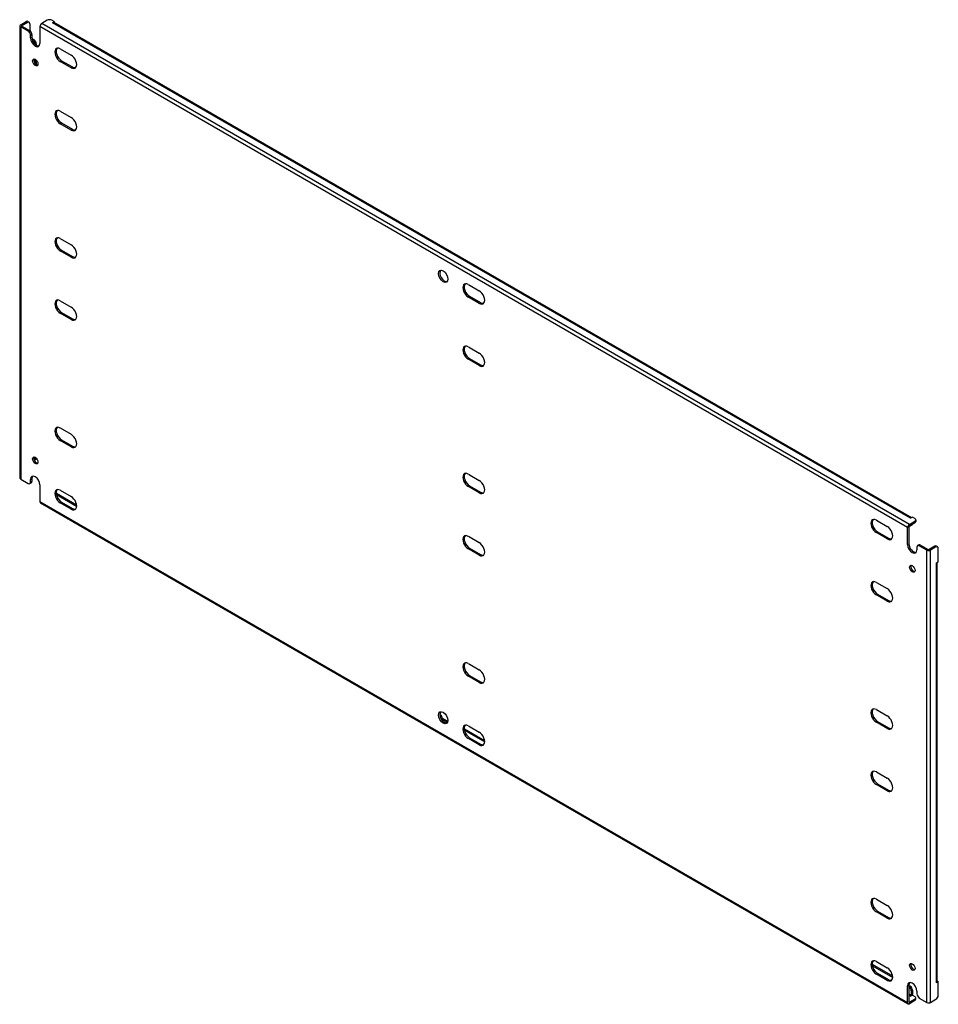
# Model space of a CAD drawing. Header units: inches. Extents: x 13 to 336, y 23 to 153.
# Tile 2 of 2: x 301 to 336, y 116 to 153. Entities that reach past the tile are written whole.
import ezdxf

# ---------------------------------------------------------------- set-up
doc = ezdxf.new("R2010")
doc.units = ezdxf.units.IN
doc.header["$MEASUREMENT"] = 0
doc.layers.add('Visible Edges(ANSI)', color=7, linetype='Continuous', lineweight=25)
doc.layers.add('Visible Tangent Edges(ANSI)', color=7, linetype='Continuous', lineweight=25)

msp = doc.modelspace()

# ---------------------------------------------------------------- linework, layer by layer
at = {"layer": 'Visible Edges(ANSI)'}
for p, q in [((300.998, 153.157), (301.202, 153.275)), ((301.264, 153.281), (301.312, 153.253)), ((301.997, 153.326), (301.794, 153.208)), ((302.262, 153.275), (302.174, 153.326)), ((302.192, 153.234), (302.262, 153.275)), ((302.262, 153.275), (302.262, 153.227)), ((300.969, 153.117), (300.969, 136.072)), ((301.282, 152.912), (300.998, 153.076)), ((301.046, 153.129), (301.25, 153.247)), ((301.046, 153.104), (301.33, 152.94)), ((301.338, 153.196), (301.338, 152.935)), ((301.724, 153.087), (301.724, 152.453)), ((302.192, 153.234), (302.192, 153.234)), ((302.192, 153.234), (302.192, 153.234)), ((334.572, 134.573), (302.242, 153.239)), ((301.37, 152.657), (301.37, 152.759)), ((301.418, 152.787), (301.418, 152.685)), ((301.423, 152.637), (301.497, 152.594)), ((301.441, 152.57), (301.449, 152.566)), ((301.586, 152.441), (301.586, 152.384)), ((302.49, 152.247), (302.902, 152.01)), ((301.538, 151.862), (301.538, 151.701)), ((301.586, 151.826), (301.586, 151.654)), ((302.902, 151.536), (302.49, 151.774)), ((302.538, 151.802), (302.95, 151.564)), ((302.49, 149.9), (302.902, 149.662)), ((302.902, 149.189), (302.49, 149.426)), ((302.538, 149.454), (302.95, 149.217)), ((302.49, 145.103), (302.902, 144.865)), ((302.902, 144.392), (302.49, 144.63)), ((302.538, 144.657), (302.95, 144.42)), ((317.87, 143.368), (318.281, 143.13)), ((318.281, 142.657), (317.87, 142.894)), ((317.918, 142.922), (318.329, 142.685)), ((302.49, 142.756), (302.902, 142.518)), ((302.902, 142.044), (302.49, 142.282)), ((302.538, 142.31), (302.95, 142.072)), ((317.87, 141.021), (318.281, 140.783)), ((318.281, 140.309), (317.87, 140.547)), ((317.918, 140.575), (318.329, 140.337)), ((302.49, 137.959), (302.902, 137.721)), ((302.902, 137.248), (302.49, 137.485)), ((302.538, 137.513), (302.95, 137.275)), ((301.56, 136.768), (301.512, 136.74)), ((301.538, 136.859), (301.538, 136.797)), ((317.87, 136.224), (318.281, 135.986)), ((300.998, 136.032), (301.282, 135.868)), ((301.344, 135.862), (301.392, 135.89)), ((301.37, 135.919), (301.37, 136.021)), ((301.418, 136.049), (301.418, 135.947)), ((301.724, 135.817), (301.724, 135.183)), ((302.341, 135.45), (303.106, 135.008)), ((302.351, 135.5), (303.103, 135.066)), ((302.49, 135.611), (302.902, 135.374)), ((318.281, 135.513), (317.87, 135.75)), ((317.918, 135.778), (318.329, 135.54)), ((301.744, 135.138), (334.448, 116.257)), ((302.902, 134.9), (302.49, 135.138)), ((302.538, 135.166), (302.95, 134.928)), ((333.249, 134.489), (333.661, 134.251)), ((334.497, 134.327), (334.701, 134.444)), ((334.497, 134.271), (334.701, 134.389)), ((334.613, 134.597), (334.542, 134.557)), ((334.542, 134.557), (334.542, 134.557)), ((334.542, 134.557), (334.542, 134.557)), ((334.701, 134.546), (334.613, 134.597)), ((334.737, 134.495), (334.737, 134.44)), ((333.661, 133.777), (333.249, 134.015)), ((333.297, 134.043), (333.709, 133.805)), ((334.427, 133.572), (334.427, 134.205)), ((334.475, 134.233), (334.475, 133.599)), ((334.587, 134.301), (334.538, 134.273)), ((317.87, 133.876), (318.281, 133.639)), ((318.281, 133.165), (317.87, 133.403)), ((317.918, 133.43), (318.329, 133.193)), ((334.781, 133.47), (334.781, 133.368)), ((334.807, 133.527), (334.855, 133.555)), ((335.153, 133.357), (334.869, 133.521)), ((334.917, 133.548), (335.201, 133.385)), ((335.448, 133.502), (335.245, 133.385)), ((335.496, 133.475), (335.293, 133.357)), ((335.559, 133.481), (335.511, 133.508)), ((335.585, 132.913), (335.585, 133.424)), ((335.515, 132.873), (335.585, 132.913)), ((335.515, 132.873), (335.515, 132.873)), ((335.515, 132.873), (335.515, 132.873)), ((335.544, 117.094), (335.544, 132.89)), ((333.249, 132.141), (333.661, 131.904)), ((333.661, 131.43), (333.249, 131.668)), ((333.297, 131.695), (333.709, 131.458)), ((317.87, 129.079), (318.281, 128.842)), ((318.281, 128.368), (317.87, 128.606)), ((317.918, 128.634), (318.329, 128.396)), ((333.249, 127.344), (333.661, 127.107)), ((316.798, 127.159), (316.846, 127.131)), ((316.805, 127.107), (316.846, 127.131)), ((317.086, 126.86), (316.864, 126.988)), ((316.913, 127.016), (317.101, 126.907)), ((317.73, 126.62), (317.714, 126.611)), ((317.721, 126.57), (318.486, 126.129)), ((317.73, 126.62), (318.482, 126.186)), ((317.87, 126.732), (318.281, 126.494)), ((333.661, 126.633), (333.249, 126.871)), ((333.297, 126.898), (333.709, 126.661)), ((318.281, 126.021), (317.87, 126.258)), ((317.918, 126.286), (318.329, 126.049)), ((333.249, 124.997), (333.661, 124.759)), ((333.661, 124.286), (333.249, 124.523)), ((333.297, 124.551), (333.709, 124.313)), ((333.249, 120.2), (333.661, 119.962)), ((333.661, 119.489), (333.249, 119.726)), ((333.297, 119.754), (333.709, 119.517)), ((333.092, 117.751), (333.862, 117.307)), ((333.1, 117.691), (333.866, 117.249)), ((333.249, 117.853), (333.661, 117.615)), ((333.661, 117.141), (333.249, 117.379)), ((333.297, 117.407), (333.709, 117.169)), ((334.427, 116.302), (334.427, 116.936)), ((334.475, 116.963), (334.475, 116.33)), ((334.475, 116.953), (334.524, 116.925)), ((334.475, 116.897), (334.476, 116.897)), ((335.585, 117.093), (335.515, 117.053)), ((335.515, 117.053), (335.515, 117.053)), ((335.515, 117.053), (335.515, 117.053)), ((335.544, 117.117), (335.585, 117.093)), ((335.585, 116.583), (335.585, 117.093)), ((334.613, 116.588), (334.542, 116.547)), ((334.542, 116.547), (334.542, 116.547)), ((334.542, 116.547), (334.542, 116.547)), ((334.564, 116.744), (334.564, 116.585)), ((334.612, 116.771), (334.612, 116.613)), ((334.613, 116.588), (334.701, 116.537)), ((334.781, 116.731), (334.781, 116.629)), ((334.701, 116.435), (334.497, 116.317)), ((334.701, 116.379), (334.497, 116.262)), ((334.737, 116.43), (334.737, 116.486)), ((334.869, 116.476), (335.153, 116.313)), ((335.293, 116.313), (335.496, 116.43))]:
    msp.add_line(p, q, dxfattribs=at)
for centre, major_axis, start_param, end_param in [((301.202, 153.173), (0.062, 0.108), 0, 0.785398), ((301.25, 153.145), (0.062, 0.108), 5.497787, 7.068583), ((302.086, 153.275), (0.125, 0), 0.785398, 2.356194), ((301.068, 153.117), (-0.099, 0), 5.497787, 7.068583), ((301.068, 153.117), (-0.031, 0), 5.497787, 7.068583), ((301.282, 152.81), (0.062, -0.108), 0.785398, 2.356194), ((301.33, 152.838), (-0.063, 0.108), 3.926991, 5.497787), ((301.794, 153.127), (0.0495, 0.0857), 0.785398, 2.356194), ((302.192, 153.153), (0.0495, 0.0857), 0, 0.785398), ((301.547, 152.555), (0.125, -0.217), 3.926991, 7.068583), ((301.595, 152.583), (0.125, -0.217), 3.926991, 6.089646), ((301.449, 152.464), (0.062, -0.108), 0.887242, 2.356194), ((301.497, 152.492), (-0.063, 0.108), 3.926991, 5.497787), ((302.49, 152.011), (-0.145, 0.251), 5.497787, 8.63938), ((302.538, 152.038), (-0.145, 0.251), 0.166574, 2.356194), ((301.595, 151.767), (-0.072, 0.126), 0.338008, 2.803584), ((302.902, 151.773), (0.145, -0.251), 5.497787, 8.63938), ((302.95, 151.801), (0.145, -0.251), 5.497787, 6.116612), ((302.49, 149.663), (-0.145, 0.251), 5.497787, 8.63938), ((302.538, 149.691), (-0.145, 0.251), 0.166574, 2.356194), ((302.902, 149.426), (0.145, -0.251), 5.497787, 8.63938), ((302.95, 149.453), (0.145, -0.251), 5.497787, 6.116612), ((302.49, 144.866), (-0.145, 0.251), 5.497787, 8.63938), ((302.538, 144.894), (-0.145, 0.251), 0.166574, 2.356194), ((302.902, 144.629), (0.145, -0.251), 5.497787, 8.63938), ((302.95, 144.656), (0.145, -0.251), 5.497787, 6.116612), ((316.974, 143.704), (-0.125, 0.217), 0.193539, 2.948054), ((317.87, 143.131), (-0.145, 0.251), 5.497787, 8.63938), ((317.918, 143.159), (-0.145, 0.251), 0.166574, 2.356194), ((318.281, 142.894), (0.145, -0.251), 5.497787, 8.63938), ((302.49, 142.519), (-0.145, 0.251), 5.497787, 8.63938), ((302.538, 142.547), (-0.145, 0.251), 0.166574, 2.356194), ((302.902, 142.281), (0.145, -0.251), 5.497787, 8.63938), ((318.329, 142.921), (0.145, -0.251), 5.497787, 6.116612), ((302.95, 142.309), (0.145, -0.251), 5.497787, 6.116612), ((317.87, 140.784), (-0.145, 0.251), 5.497787, 8.63938), ((317.918, 140.812), (-0.145, 0.251), 0.166574, 2.356194), ((318.281, 140.546), (0.145, -0.251), 5.497787, 8.63938), ((318.329, 140.574), (0.145, -0.251), 5.497787, 6.116612), ((302.49, 137.722), (-0.145, 0.251), 5.497787, 8.63938), ((302.538, 137.75), (-0.145, 0.251), 0.166574, 2.356194), ((302.902, 137.484), (0.145, -0.251), 5.497787, 8.63938), ((302.95, 137.512), (0.145, -0.251), 5.497787, 6.116612), ((301.595, 136.763), (-0.072, 0.126), 0.338008, 2.803584), ((301.449, 136.848), (0.062, -0.108), 0.012335, 0.785398), ((301.497, 136.876), (0.063, -0.108), 0, 0.762813), ((317.87, 135.987), (-0.145, 0.251), 5.497787, 8.63938), ((317.918, 136.015), (-0.145, 0.251), 0.166574, 2.356194), ((301.068, 136.072), (-0.099, 0), 0, 0.785398), ((301.282, 135.97), (0.063, -0.108), 5.497787, 7.068583), ((301.547, 135.919), (-0.125, 0.217), 3.926991, 7.068583), ((301.33, 135.998), (0.063, -0.108), 0, 0.785398), ((301.595, 135.947), (-0.125, 0.217), 0.193539, 0.785398), ((318.281, 135.749), (0.145, -0.251), 5.497787, 8.63938), ((302.49, 135.375), (-0.145, 0.251), 5.497787, 8.63938), ((302.538, 135.402), (-0.145, 0.251), 0.166574, 2.356194), ((302.351, 135.398), (-0.062, 0.108), 5.497787, 5.695787), ((318.329, 135.777), (0.145, -0.251), 5.497787, 6.116612), ((301.794, 135.224), (-0.0495, -0.0857), 5.497787, 6.283185), ((302.902, 135.137), (0.145, -0.251), 5.497787, 8.63938), ((302.95, 135.165), (0.145, -0.251), 5.497787, 6.116612), ((333.249, 134.252), (-0.145, 0.251), 5.497787, 8.63938), ((333.297, 134.28), (-0.145, 0.251), 0.166574, 2.356194), ((334.542, 134.476), (0.0495, 0.0857), 0.721823, 0.785398), ((334.524, 134.409), (0.063, -0.108), 0, 0.557599), ((334.612, 134.495), (0.125, 0), 5.497787, 7.068583), ((334.612, 134.44), (0.125, 0), 5.497787, 6.283185), ((333.661, 134.014), (0.145, -0.251), 5.497787, 8.63938), ((334.497, 134.246), (0.0495, 0.0857), 0.785398, 2.356194), ((334.497, 134.246), (0.0155, 0.0268), 0.785398, 2.356194), ((334.476, 134.381), (0.062, -0.108), 5.726091, 6.840784), ((317.87, 133.639), (-0.145, 0.251), 5.497787, 8.63938), ((317.918, 133.667), (-0.145, 0.251), 0.166574, 2.356194), ((318.281, 133.402), (0.145, -0.251), 5.497787, 8.63938), ((333.709, 134.042), (0.145, -0.251), 5.497787, 6.116612), ((334.652, 133.497), (0.125, -0.217), 3.926991, 6.089646), ((334.604, 133.47), (0.125, -0.217), 3.926991, 7.068583), ((334.869, 133.419), (-0.063, 0.108), 5.497787, 7.068583), ((334.917, 133.446), (-0.062, 0.108), 5.497787, 6.283185), ((335.223, 133.397), (0.099, 0), 3.926991, 5.497787), ((335.223, 133.397), (0.031, 0), 3.926991, 5.497787), ((335.448, 133.4), (0.062, 0.108), 0, 0.785398), ((335.496, 133.372), (0.062, 0.108), 5.497787, 7.068583), ((318.329, 133.43), (0.145, -0.251), 5.497787, 6.116612), ((335.445, 132.913), (0.099, 0), 5.497787, 5.561362), ((334.652, 132.681), (-0.072, 0.126), 0.338008, 2.803584), ((333.249, 131.904), (-0.145, 0.251), 5.497787, 8.63938), ((333.297, 131.932), (-0.145, 0.251), 0.166574, 2.356194), ((333.661, 131.667), (0.145, -0.251), 5.497787, 8.63938), ((333.709, 131.695), (0.145, -0.251), 5.497787, 6.116612), ((317.87, 128.843), (-0.145, 0.251), 5.497787, 8.63938), ((317.918, 128.87), (-0.145, 0.251), 0.166574, 2.356194), ((318.281, 128.605), (0.145, -0.251), 5.497787, 8.63938), ((318.329, 128.633), (0.145, -0.251), 5.497787, 6.116612), ((333.249, 127.108), (-0.145, 0.251), 5.497787, 8.63938), ((333.297, 127.135), (-0.145, 0.251), 0.166574, 2.356194), ((316.974, 127.067), (-0.125, 0.217), 0.193539, 2.948054), ((316.864, 127.065), (-0.0468, 0.081), 2.058221, 2.356194), ((316.913, 127.093), (0.0468, -0.081), 3.926991, 5.497787), ((333.661, 126.87), (0.145, -0.251), 5.497787, 8.63938), ((317.87, 126.495), (-0.145, 0.251), 5.497787, 8.63938), ((317.918, 126.523), (-0.145, 0.251), 0.166574, 2.356194), ((333.709, 126.898), (0.145, -0.251), 5.497787, 6.116612), ((318.281, 126.258), (0.145, -0.251), 5.497787, 8.63938), ((318.329, 126.285), (0.145, -0.251), 5.497787, 6.116612), ((333.249, 124.76), (-0.145, 0.251), 5.497787, 8.63938), ((333.297, 124.788), (-0.145, 0.251), 0.166574, 2.356194), ((333.661, 124.522), (0.145, -0.251), 5.497787, 8.63938), ((333.709, 124.55), (0.145, -0.251), 5.497787, 6.116612), ((333.249, 119.963), (-0.145, 0.251), 5.497787, 8.63938), ((333.297, 119.991), (-0.145, 0.251), 0.166574, 2.356194), ((333.661, 119.726), (0.145, -0.251), 5.497787, 8.63938), ((333.709, 119.753), (0.145, -0.251), 5.497787, 6.116612), ((333.249, 117.616), (-0.145, 0.251), 5.497787, 8.63938), ((333.297, 117.643), (-0.145, 0.251), 0.166574, 2.356194), ((334.652, 117.678), (-0.072, 0.126), 0.338008, 2.803584), ((333.661, 117.378), (0.145, -0.251), 5.497787, 8.63938), ((333.709, 117.406), (0.145, -0.251), 5.497787, 6.116612), ((334.604, 116.834), (-0.125, 0.217), 3.926991, 7.068583), ((334.652, 116.861), (-0.125, 0.217), 0.193539, 0.785398), ((334.476, 116.795), (0.062, -0.108), 0.785398, 2.356194), ((334.524, 116.823), (-0.063, 0.108), 3.926991, 5.497787), ((335.445, 117.094), (0.099, 0), 5.497787, 6.283185), ((334.542, 116.573), (0.0155, 0.0268), 3.926991, 5.497787), ((334.542, 116.573), (0.0495, 0.0857), 5.177171, 5.497787), ((334.612, 116.486), (0.125, 0), 5.497787, 7.068583), ((334.869, 116.578), (-0.062, 0.108), 0.785398, 2.356194), ((335.496, 116.532), (-0.063, -0.108), 0.785398, 2.356194), ((334.497, 116.342), (-0.0495, -0.0857), 5.497787, 7.068583), ((334.497, 116.342), (-0.0155, -0.0268), 5.497787, 7.068583), ((334.612, 116.43), (0.125, 0), 5.497787, 6.283185), ((335.223, 116.353), (0.099, 0), 3.926991, 5.497787)]:
    msp.add_ellipse(centre, major_axis=major_axis, ratio=0.57735, start_param=start_param, end_param=end_param, dxfattribs=at)
for centre, major_axis in [((301.547, 151.739), (0.072, -0.126)), ((316.926, 143.676), (0.125, -0.217)), ((301.547, 136.736), (-0.072, 0.126)), ((334.604, 132.653), (0.072, -0.126)), ((316.926, 127.04), (0.125, -0.217)), ((334.604, 117.65), (-0.072, 0.126))]:
    msp.add_ellipse(centre, major_axis=major_axis, ratio=0.57735, dxfattribs=at)
at = {"layer": 'Visible Tangent Edges(ANSI)'}
for p, q in [((301.202, 153.275), (301.25, 153.247)), ((300.998, 153.076), (300.998, 136.032)), ((301.046, 153.104), (301.046, 153.129)), ((301.33, 152.94), (301.282, 152.912)), ((334.427, 134.205), (301.724, 153.087)), ((334.497, 134.327), (301.794, 153.208)), ((334.542, 134.557), (302.192, 153.234)), ((301.37, 152.759), (301.418, 152.787)), ((301.37, 152.657), (301.418, 152.685)), ((301.497, 152.594), (301.449, 152.566)), ((301.544, 152.417), (301.586, 152.441)), ((302.49, 151.774), (302.538, 151.802)), ((302.902, 151.536), (302.95, 151.564)), ((302.49, 149.426), (302.538, 149.454)), ((302.902, 149.189), (302.95, 149.217)), ((302.49, 144.63), (302.538, 144.657)), ((302.902, 144.392), (302.95, 144.42)), ((317.87, 142.894), (317.918, 142.922)), ((318.281, 142.657), (318.329, 142.685)), ((302.49, 142.282), (302.538, 142.31)), ((302.902, 142.044), (302.95, 142.072)), ((317.87, 140.547), (317.918, 140.575)), ((318.281, 140.309), (318.329, 140.337)), ((302.49, 137.485), (302.538, 137.513)), ((302.902, 137.248), (302.95, 137.275)), ((301.584, 136.824), (301.538, 136.797)), ((301.37, 136.021), (301.418, 136.049)), ((301.418, 135.947), (301.37, 135.919)), ((302.335, 135.491), (302.351, 135.5)), ((317.87, 135.75), (317.918, 135.778)), ((318.281, 135.513), (318.329, 135.54)), ((301.724, 135.183), (334.427, 116.302)), ((302.49, 135.138), (302.538, 135.166)), ((302.902, 134.9), (302.95, 134.928)), ((334.701, 134.444), (334.701, 134.389)), ((333.249, 134.015), (333.297, 134.043)), ((333.661, 133.777), (333.709, 133.805)), ((334.427, 133.572), (334.475, 133.599)), ((317.87, 133.403), (317.918, 133.43)), ((334.869, 133.521), (334.917, 133.548)), ((335.153, 116.313), (335.153, 133.357)), ((335.293, 116.313), (335.293, 133.357)), ((335.448, 133.502), (335.496, 133.475)), ((318.281, 133.165), (318.329, 133.193)), ((335.515, 117.053), (335.515, 132.873)), ((333.249, 131.668), (333.297, 131.695)), ((333.661, 131.43), (333.709, 131.458)), ((317.87, 128.606), (317.918, 128.634)), ((318.281, 128.368), (318.329, 128.396)), ((316.913, 127.016), (316.864, 126.988)), ((333.249, 126.871), (333.297, 126.898)), ((333.661, 126.633), (333.709, 126.661)), ((317.87, 126.258), (317.918, 126.286)), ((318.281, 126.021), (318.329, 126.049)), ((333.249, 124.523), (333.297, 124.551)), ((333.661, 124.286), (333.709, 124.313)), ((333.249, 119.726), (333.297, 119.754)), ((333.661, 119.489), (333.709, 119.517)), ((333.249, 117.379), (333.297, 117.407)), ((333.661, 117.141), (333.709, 117.169)), ((334.427, 116.936), (334.475, 116.963)), ((334.524, 116.925), (334.476, 116.897)), ((334.564, 116.585), (334.475, 116.637)), ((334.542, 116.547), (334.475, 116.586)), ((334.564, 116.744), (334.612, 116.771)), ((334.497, 116.317), (334.475, 116.33)), ((334.701, 116.435), (334.701, 116.379))]:
    msp.add_line(p, q, dxfattribs=at)

doc.saveas('drawing.dxf')
